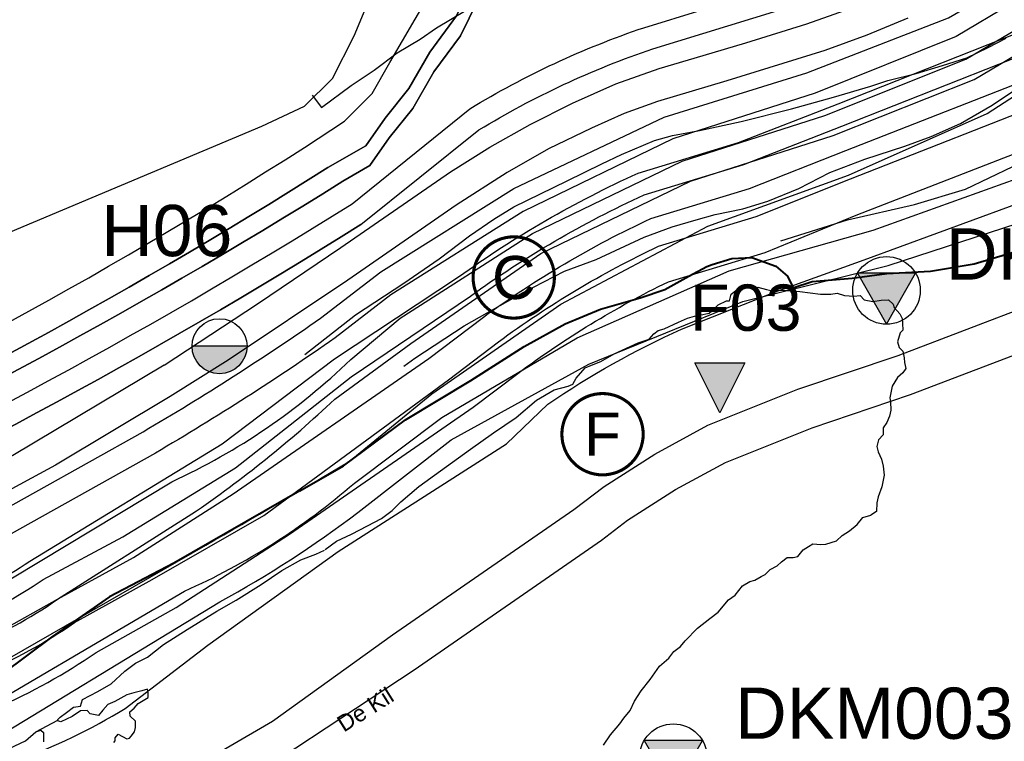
# Model space of a CAD drawing. Extents: x 158343 to 162498, y 431347 to 434500.
# Tile 66 of 220: x 159367 to 159487, y 433712 to 433800. Entities that reach past the tile are written whole.
import ezdxf
from ezdxf.enums import TextEntityAlignment as Align

# ---------------------------------------------------------------- set-up
doc = ezdxf.new("R2010")
doc.units = 0
doc.header["$LTSCALE"] = 10
doc.header["$MEASUREMENT"] = 0
doc.layers.add('000_onzichtbaar', color=8, linetype='CONTINUOUS', plot=False)
for name, color, linetype in [('1.1-ALGEMEEN_VERKLARING', 7, 'CONTINUOUS'), ('1.1-ALGEMEEN_VERKLARING-TEKST', 7, 'CONTINUOUS'), ('bestaand 006m', 8, 'CONTINUOUS'), ('bestaand 007m', 8, 'CONTINUOUS'), ('bestaand 008m', 8, 'CONTINUOUS'), ('bestaand 009m', 8, 'CONTINUOUS'), ('bestaand 010m', 8, 'CONTINUOUS'), ('bestaand 011m', 8, 'CONTINUOUS'), ('bestaand 012m', 8, 'CONTINUOUS'), ('bestaande dijk', 8, 'CONTINUOUS'), ('BORING-MWH-ASFALT', 7, 'CONTINUOUS'), ('nieuw006m', 8, 'CONTINUOUS'), ('nieuw007m', 8, 'CONTINUOUS'), ('nieuw008m', 8, 'CONTINUOUS'), ('nieuw009m', 8, 'CONTINUOUS'), ('nieuw010m', 8, 'CONTINUOUS'), ('nieuw011m', 8, 'CONTINUOUS'), ('nieuw012m', 8, 'CONTINUOUS'), ('SONDERING', 7, 'CONTINUOUS'), ('WB-STEEKMONSTER', 7, 'CONTINUOUS')]:
    doc.layers.add(name, color=color, linetype=linetype)
doc.styles.add('STANDAARD', font='arial.ttf')
doc.styles.get("Standard").update_dxf_attribs({"font": 'arial.ttf'})
doc.styles.add('Style-STANDARD', font='arial.ttf')
doc.styles.add('TXT_Copier', font='arial.ttf')

# ---------------------------------------------------------------- blocks, each defined once
blk = doc.blocks.new('SONDERING')
at = {"layer": 'SONDERING', "transparency": 33554687}
h = blk.add_hatch(color=256, dxfattribs=at)
h.dxf.hatch_style = 1
h.paths.add_polyline_path([(0, -1.65), (1.418, 0.843), (-1.418, 0.843)])
at = {"layer": 'SONDERING'}
blk.add_lwpolyline([(0, -1.65), (1.418, 0.843), (-1.418, 0.843), (0, -1.65)], dxfattribs=at)
blk.add_circle((0, 0), 1.65, dxfattribs=at)
blk.add_attdef('BNO', (-2.722, 3.368), '', height=2.5, dxfattribs=at)
blk = doc.blocks.new('STEEK')
at = {"layer": 'WB-STEEKMONSTER'}
blk.add_lwpolyline([(-2.7, 5.4), (2.7, 5.4), (0, 0)], close=True, dxfattribs=at)
blk.add_solid([(0, 0), (2.7, 5.4), (-2.7, 5.4)], dxfattribs=at)
at = {"layer": 'WB-STEEKMONSTER', "style": 'STANDAARD'}
blk.add_attdef('BNO', (-3.22, 8.87), '', height=5, dxfattribs=at)
blk = doc.blocks.new('BO-ASFALT')
at = {"layer": 'BORING-MWH-ASFALT', "linetype": 'Continuous'}
blk.add_hatch(color=256, dxfattribs=at).paths.add_polyline_path([(1.341, 0), (-1.341, 0, 1)])
at = {"layer": 'BORING-MWH-ASFALT'}
blk.add_line((1.341, 0), (-1.341, 0), dxfattribs=at)
at = {"layer": 'BORING-MWH-ASFALT', "linetype": 'Continuous'}
blk.add_line((1.341, 0), (-1.341, 0), dxfattribs=at)
at = {"layer": 'BORING-MWH-ASFALT'}
blk.add_circle((0, 0), 1.341, dxfattribs=at)
blk.add_attdef('BNO', (-1.355, 2.177), '', height=2.5, dxfattribs=at)

msp = doc.modelspace()

# ---------------------------------------------------------------- linework, layer by layer
at = {"layer": '000_onzichtbaar', "flags": 128}
for points in [[(159402.95, 433790.83), (159404.06, 433789.3), (159407.69, 433792), (159410.51, 433793.89), (159413.3, 433795.99), (159416.12, 433797.64), (159418.1, 433799.05), (159421.73, 433801.18)], [(159402.04, 433759.17), (159408.23, 433764.01), (159414.11, 433767.88), (159418.43, 433770.85), (159422.15, 433773.67), (159425.12, 433775.68), (159427.52, 433777.18), (159434.03, 433780.39), (159438.29, 433782.43), (159440.66, 433783.57), (159444.68, 433785.31), (159446.9, 433785.88), (159450.17, 433786.51), (159455.27, 433787.62), (159461.42, 433789.15), (159466.52, 433790.59), (159471.08, 433791.91), (159473.15, 433792.6), (159476.6, 433793.47), (159479.84, 433794.43), (159482.81, 433795.36), (159485.39, 433796.62), (159487.58, 433797.76)], [(159402.04, 433759.17), (159408.23, 433764.01), (159414.11, 433767.88), (159418.43, 433770.85), (159422.15, 433773.67), (159425.12, 433775.68), (159427.52, 433777.18), (159434.03, 433780.39), (159438.29, 433782.43), (159440.66, 433783.57), (159444.68, 433785.31), (159446.9, 433785.88), (159450.17, 433786.51), (159455.27, 433787.62), (159461.42, 433789.15), (159466.52, 433790.59), (159471.08, 433791.91), (159473.15, 433792.6), (159476.6, 433793.47), (159479.84, 433794.43), (159482.81, 433795.36), (159485.39, 433796.62), (159487.58, 433797.76)], [(159414.13, 433757.75), (159415.46, 433758.73), (159421.49, 433762.69), (159428.66, 433766.74), (159433.7, 433769.35), (159437.6, 433770.76), (159443.42, 433773.49), (159446.87, 433774.75), (159449.78, 433775.62), (159452.09, 433776.28), (159455.48, 433776.97), (159458.51, 433777.9), (159462.29, 433779.43), (159466.07, 433781.38), (159470.36, 433783.03), (159475.22, 433784.59), (159478.43, 433785.79), (159482.03, 433787.38), (159485.87, 433789.6), (159488.72, 433791.52)], [(159414.13, 433757.75), (159415.46, 433758.73), (159421.49, 433762.69), (159428.66, 433766.74), (159433.7, 433769.35), (159437.6, 433770.76), (159443.42, 433773.49), (159446.87, 433774.75), (159449.78, 433775.62), (159452.09, 433776.28), (159455.48, 433776.97), (159458.51, 433777.9), (159462.29, 433779.43), (159466.07, 433781.38), (159470.36, 433783.03), (159475.22, 433784.59), (159478.43, 433785.79), (159482.03, 433787.38), (159485.87, 433789.6), (159488.72, 433791.52)], [(159460.1, 433773.06), (159468.26, 433775.61), (159476.41, 433777.49), (159482.64, 433779.37), (159488.41, 433782.11)], [(159404.54, 433735.39), (159405.92, 433736.41), (159407.75, 433737.25), (159409.67, 433738.27), (159411.38, 433739.17), (159412.7, 433740.16), (159413.75, 433741.21), (159415.97, 433743.1), (159418.58, 433744.99), (159422.27, 433747.63), (159425.06, 433749.61), (159427.82, 433751.5), (159430.31, 433753.6), (159432.47, 433754.86), (159434.18, 433755.34), (159434.72, 433755.58), (159435.14, 433756.3), (159436.25, 433757.56), (159437.03, 433757.89), (159438.17, 433758.34), (159439.79, 433759.27), (159442.7, 433760.59), (159444.05, 433761.04), (159444.62, 433761.7), (159445.13, 433762.12), (159445.88, 433762.33), (159447.62, 433763.14), (159448.73, 433763.62), (159449.57, 433763.86), (159450.2, 433763.98), (159451.37, 433764.22), (159451.94, 433764.7), (159452.48, 433765.24), (159453.47, 433765.72), (159453.83, 433765.75), (159454.07, 433766.53), (159454.73, 433767.07), (159455.78, 433767.31), (159457.31, 433767.4), (159458.36, 433767.1), (159459.08, 433766.95), (159460.37, 433767.04), (159462.44, 433766.86), (159464.96, 433766.56), (159466.22, 433766.56), (159466.97, 433766.65), (159467.87, 433766.38), (159469.01, 433766.29), (159469.79, 433766.38), (159470.27, 433765.87)], [(159470.27, 433765.87), (159471.32, 433765.63), (159472.34, 433765.81), (159473.24, 433765.87), (159473.81, 433765.33), (159473.93, 433764.91), (159474.62, 433764.16), (159474.89, 433763.59), (159474.95, 433762.96), (159474.98, 433762.15), (159474.68, 433761.82), (159474.35, 433760.74), (159474.56, 433760.02), (159474.98, 433759.6), (159475.16, 433758.76), (159475.19, 433758.22), (159475.34, 433757.47), (159475.01, 433756.96), (159474.35, 433756.36), (159473.69, 433755.31), (159473.42, 433753.9), (159473.48, 433753.39), (159473.54, 433752.4), (159473.36, 433751.68), (159473.03, 433750.87), (159472.61, 433750.24), (159472.58, 433749.4), (159472.04, 433748.77), (159471.83, 433747.96), (159471.98, 433747.3), (159472.37, 433746.43), (159472.58, 433745.56), (159472.7, 433744.45), (159472.43, 433743.04), (159471.98, 433741.84), (159471.8, 433741.09), (159471.77, 433740.04), (159471.08, 433739.59)], [(159438.47, 433711.54), (159439.34, 433712.77), (159440.45, 433714.12), (159440.96, 433714.84), (159441.71, 433715.77), (159442.25, 433716.88), (159443.09, 433718.17), (159444.17, 433719.52), (159445.31, 433721.17), (159446.45, 433722.13), (159447.05, 433722.94), (159447.86, 433723.57), (159448.43, 433724.26), (159449.96, 433725.79), (159451.46, 433726.96), (159452.48, 433727.74), (159453.74, 433729.24), (159454.55, 433729.84), (159455.42, 433730.95), (159456.32, 433731.49), (159456.95, 433731.67), (159457.7, 433732.09), (159458.21, 433732.33), (159458.81, 433732.96), (159459.65, 433733.41), (159460.19, 433733.89), (159460.88, 433734.4), (159461.6, 433734.43), (159462.17, 433734.55), (159462.83, 433735.36), (159463.49, 433735.78), (159464.03, 433736.08), (159464.99, 433736.02), (159465.59, 433736.05), (159466.25, 433736.23), (159466.91, 433736.47), (159467.57, 433737.1), (159468.47, 433737.67), (159469.4, 433738.45), (159470.12, 433739.29), (159471.08, 433739.59)], [(159380.32, 433712.31), (159380.65, 433712.4), (159380.86, 433712.61), (159381.25, 433713.15), (159381.37, 433713.69), (159381.4, 433714.44), (159380.74, 433715.07), (159380.71, 433715.58), (159381.22, 433716.06), (159381.73, 433716.6), (159382.93, 433717.35), (159382.93, 433717.89), (159382.87, 433718.37), (159382.15, 433718.16), (159381.19, 433717.89), (159380.35, 433717.68), (159378.85, 433716.87), (159378.01, 433716.48), (159377.41, 433715.79), (159376.87, 433715.13), (159375.85, 433715.34), (159375.49, 433715.76), (159374.68, 433715.7), (159373.66, 433715.01), (159372.28, 433714.38), (159371.92, 433714.5), (159371.92, 433714.56), (159371.92, 433714.65), (159372.22, 433714.95), (159372.97, 433715.52), (159373.84, 433716.15), (159374.38, 433716.24), (159374.68, 433716.27), (159374.92, 433717.11), (159376.81, 433718.07), (159378.43, 433719), (159380.08, 433720.56), (159381.37, 433721.52), (159382.84, 433722.27), (159384.79, 433723.8), (159387.7, 433725.63), (159391.3, 433727.88), (159393.67, 433729.23), (159396.7, 433731.12), (159399.25, 433732.83), (159401.56, 433734.12), (159403.39, 433734.84), (159404.44, 433735.32)], [(159369.22, 433713.15), (159371.92, 433714.56)], [(159365.98, 433711.11), (159367.99, 433712.04), (159369.22, 433713.15), (159369.85, 433713.36), (159370.15, 433713.06), (159370.18, 433711.95)], [(159378.76, 433711.86), (159378.91, 433712.04), (159378.91, 433712.43), (159379.27, 433712.88), (159380.32, 433712.31)]]:
    msp.add_lwpolyline(points, dxfattribs=at)
at = {"layer": '000_onzichtbaar', "linetype": 'Continuous', "lineweight": 40, "flags": 128}
for points in [[(159461.58, 433767.33), (159463.92, 433768.1), (159468.81, 433768.51), (159473.04, 433769.06), (159478.37, 433769.36), (159483.7, 433770.23), (159489.85, 433772.06)], [(159401.45, 433742.56), (159406.76, 433745.62), (159414.32, 433751.2), (159422.3, 433756.03), (159428.81, 433760.14), (159433.79, 433762.93), (159438.11, 433764.73), (159442.97, 433766.08), (159445.94, 433767.13), (159448.88, 433768.75), (159451.1, 433769.92), (159451.73, 433770.16), (159454.13, 433770.91), (159456.59, 433771.03), (159459.5, 433769.98), (159460.91, 433768.75), (159461.57, 433767.4), (159461.63, 433766.95)], [(159401.45, 433742.56), (159386.08, 433733.71), (159378.21, 433729.61), (159371.16, 433724.71), (159365.22, 433720.26), (159363.44, 433718.99), (159356.86, 433715.84), (159352.85, 433713.89), (159348.41, 433711.46), (159343.9, 433709.29), (159336.57, 433706.64), (159257.82, 433684.29), (159199.3, 433667.64), (159175.42, 433651.92), (159135.17, 433623.2), (159111.46, 433602.69), (159062.88, 433560.99), (159024.45, 433521.15), (158979.81, 433466.27)]]:
    msp.add_lwpolyline(points, dxfattribs=at)
at = {"layer": '1.1-ALGEMEEN_VERKLARING', "const_width": 0.375}
for points in [[(159427.53, 433773.54, -1), (159427.53, 433763.62, -1), (159427.53, 433773.54)], [(159438.36, 433754.42, -1), (159438.36, 433744.5, -1), (159438.36, 433754.42)]]:
    msp.add_lwpolyline(points, format="xyb", dxfattribs=at)
at = {"layer": 'bestaand 006m'}
for points in [[(159453.09, 434021.42), (159432.05, 433956.8, 0.079248), (159425.66, 433933.46, 0.223853), (159430.32, 433923.65), (159437.63, 433917.92, -0.184819), (159443.81, 433907.21), (159446.09, 433895.92, -0.217279), (159440.46, 433886.16), (159428.03, 433877.46), (159399.68, 433858.51), (159393.59, 433853.47, 0.193494), (159390.99, 433845.82), (159391.44, 433841.79, -0.16125), (159390.22, 433832.98), (159384.44, 433827.2), (159376.39, 433813.28, -0.167139), (159346.36, 433788.98), (159315.89, 433771.38), (159292.49, 433757.87), (159267.66, 433743.54), (159248.54, 433732.5), (159235.46, 433728.88)], [(159235.46, 433728.88), (159248.54, 433732.5), (159267.66, 433743.54), (159292.49, 433757.87), (159315.89, 433771.38), (159346.36, 433788.98, 0.167139), (159376.39, 433813.28), (159384.44, 433827.2), (159390.22, 433832.98, 0.16125), (159391.44, 433841.79), (159390.99, 433845.82, -0.193494), (159393.59, 433853.47), (159399.68, 433858.51), (159428.03, 433877.46)], [(159202.72, 433651.68, -0.057982), (159233.33, 433664.16), (159250.01, 433670.04, 0.015108), (159289.17, 433680.65, 0.006661), (159316.42, 433690.45, 0.026737), (159359.38, 433709.42), (159391.69, 433729.02, 0.036232), (159408.51, 433739.89), (159419.89, 433748.79), (159436.68, 433758.02), (159455.47, 433765.64), (159473.19, 433770.05), (159490.8, 433775.78), (159504.75, 433782.87), (159508.38, 433785.25), (159523.84, 433796.42, -0.069995), (159542.03, 433806.86), (159561.15, 433813.17), (159596.05, 433824.18), (159630.71, 433835.6), (159655.64, 433843.59), (159673.28, 433848.9), (159690.04, 433852.69)]]:
    msp.add_lwpolyline(points, format="xyb", dxfattribs=at)
at = {"layer": 'bestaand 007m'}
msp.add_lwpolyline([(159196.22, 433665.61, -0.057982), (159228.87, 433670.75), (159249.82, 433673.18, 0.014788), (159288.23, 433683.28, 0.006661), (159315.55, 433692.86, 0.062787), (159357.03, 433712.5), (159387.36, 433730.3, 0.073249), (159408.1, 433743.5), (159418.76, 433751.49), (159435.26, 433761.22), (159453.82, 433769.4), (159471.39, 433774.35), (159488.83, 433780.6), (159502.55, 433788.11), (159506.33, 433790.75), (159522.91, 433802.8, -0.069995), (159541.06, 433813.31), (159560.16, 433819.69), (159595.02, 433830.83), (159629.64, 433842.38), (159654.54, 433850.46), (159672.16, 433855.83), (159688.91, 433859.68)], format="xyb", dxfattribs=at)
msp.add_lwpolyline([(159237.59, 433720.1), (159396.82, 433787.02), (159402.02, 433789.48), (159405.41, 433792.87), (159408.05, 433798.05), (159410.75, 433804.52)], dxfattribs=at)
at = {"layer": 'bestaand 008m'}
for points in [[(159226.91, 433675.16), (159248.42, 433677.92, 0.015118), (159287.11, 433688.41, 0.006661), (159314.35, 433698.21, 0.026737), (159357.32, 433717.17), (159389.95, 433735.94, 0.00482), (159407.44, 433746.12), (159417.54, 433754.4), (159433.28, 433765.31), (159451.19, 433774.84), (159468.35, 433781.06), (159485.28, 433788.58), (159498.42, 433797.07), (159502.73, 433800.58), (159520.73, 433813.22, -0.069995), (159539.05, 433823.43), (159558.25, 433829.49), (159593.29, 433840.05), (159628.09, 433851.03), (159653.12, 433858.7), (159670.83, 433863.78), (159687.64, 433867.36)], [(159239.37, 433712.23, 0.076026), (159401.99, 433784.45), (159406.88, 433787.66), (159410.26, 433791.04), (159412.43, 433794.79), (159417.03, 433802.76), (159420.84, 433812.04), (159424.19, 433817.85), (159429.59, 433824.78), (159431.48, 433827.3), (159436.33, 433829.69), (159440.78, 433830.88), (159449.27, 433833.35), (159459.45, 433836.95), (159472.5, 433842.3), (159488.82, 433854.13)], [(159239.37, 433712.23, 0.076026), (159401.99, 433784.45), (159406.88, 433787.66), (159410.26, 433791.04), (159412.43, 433794.79), (159417.03, 433802.76), (159420.84, 433812.04), (159424.19, 433817.85), (159429.59, 433824.78), (159431.48, 433827.3), (159436.33, 433829.69), (159440.78, 433830.88), (159449.27, 433833.35), (159459.45, 433836.95), (159472.5, 433842.3), (159488.82, 433854.13)]]:
    msp.add_lwpolyline(points, format="xyb", dxfattribs=at)
at = {"layer": 'bestaand 009m'}
for points in [[(159225.55, 433678.19), (159247.13, 433681.2, 0.015084), (159286.03, 433691.74, 0.006644), (159313.12, 433701.48, 0.026661), (159355.62, 433720.24), (159371.88, 433729.32), (159388.27, 433739.73, 0.038795), (159405.69, 433753.72), (159414.97, 433760.51), (159430.84, 433771.49), (159449.1, 433780.32), (159466.49, 433785.88), (159483.7, 433792.74), (159497.15, 433800.72), (159501.41, 433803.94), (159520.07, 433816.96, -0.069995), (159538.41, 433827.13), (159557.62, 433833.16), (159592.68, 433843.65), (159627.5, 433854.57), (159652.55, 433862.19), (159670.26, 433867.24), (159687.08, 433870.79)], [(159488.78, 433838.13), (159473.48, 433834.81), (159450, 433828.31), (159442.92, 433826.52), (159437.67, 433823.49), (159435.07, 433821.99), (159429.89, 433816.81), (159428.47, 433814.35), (159423.72, 433807.01), (159420.54, 433800.48), (159417.29, 433796.08), (159414.72, 433791.63), (159411.85, 433788.02), (159409.5, 433784.66), (159404.85, 433781.98, -0.071052), (159240.49, 433708.21), (159183.27, 433693.7, 0.082445)], [(159183.27, 433693.7), (159240.49, 433708.21, 0.071052), (159404.85, 433781.98), (159409.5, 433784.66), (159411.85, 433788.02), (159414.72, 433791.63), (159417.29, 433796.08), (159420.54, 433800.48), (159423.72, 433807.01), (159428.47, 433814.35), (159429.89, 433816.81), (159435.07, 433821.99), (159437.67, 433823.49), (159442.92, 433826.52), (159450, 433828.31), (159473.48, 433834.81), (159488.78, 433838.13)]]:
    msp.add_lwpolyline(points, format="xyb", dxfattribs=at)
at = {"layer": 'bestaand 010m'}
for points in [[(159224.17, 433681.93), (159246.08, 433685.58, 0.015052), (159284.64, 433696.02, 0.006623), (159311.53, 433705.69, 0.026561), (159353.44, 433724.18), (159385.82, 433743.67, 0.084407), (159407.65, 433758.57), (159413.67, 433763.62), (159429.82, 433773.93), (159448.07, 433782.77), (159465.46, 433788.33), (159482.66, 433795.21), (159496.11, 433803.19), (159500.46, 433806.48), (159519.62, 433819.69, -0.069995), (159537.96, 433829.86), (159557.18, 433835.89), (159592.23, 433846.38), (159627.05, 433857.3), (159652.1, 433864.92), (159669.82, 433869.97), (159686.63, 433873.52)], [(159489.48, 433834.27), (159480.2, 433833.06), (159476.37, 433832.47), (159463.67, 433829.05), (159451.3, 433826.06), (159443.41, 433824.09), (159438.17, 433821.06), (159435.56, 433819.56), (159430.38, 433814.38), (159428.96, 433811.92), (159424.21, 433804.58), (159421.03, 433798.05), (159417.78, 433793.65), (159415.21, 433789.21), (159412.34, 433785.6), (159409.99, 433782.23), (159406.67, 433780.31, -0.067542), (159240.41, 433705.17), (159184.4, 433691.23, 0.072531)], [(159184.4, 433691.23), (159240.41, 433705.17, 0.067542), (159406.67, 433780.31), (159409.99, 433782.23), (159412.34, 433785.6), (159415.21, 433789.21), (159417.78, 433793.65), (159421.03, 433798.05), (159424.21, 433804.58), (159428.96, 433811.92), (159430.38, 433814.38), (159435.56, 433819.56), (159438.17, 433821.06), (159443.41, 433824.09), (159451.3, 433826.06), (159463.67, 433829.05), (159476.37, 433832.47), (159480.2, 433833.06), (159489.48, 433834.27)]]:
    msp.add_lwpolyline(points, format="xyb", dxfattribs=at)
at = {"layer": 'bestaand 011m'}
for points in [[(159185.54, 433688.83), (159241.56, 433702.44, 0.067536), (159407.81, 433777.57), (159422.19, 433789.17, -0.055187), (159443.4, 433799.05), (159464.75, 433805.66, 0.041657), (159483.1, 433813.95), (159490.07, 433817.87), (159494.46, 433821.56), (159499.56, 433826.67), (159504.6, 433832.75), (159510.32, 433839.31), (159515.85, 433846.29), (159521.06, 433850.95), (159525.59, 433855.98), (159536.21, 433866.05), (159542.19, 433890.34), (159543.15, 433918.39), (159539.04, 433936.46), (159539.86, 433967.53), (159543.95, 433985.72)], [(159686.16, 433876.39), (159669.35, 433872.84), (159651.63, 433867.79), (159626.58, 433860.17), (159591.76, 433849.26), (159556.71, 433838.76), (159537.49, 433832.73, 0.069995), (159519.15, 433822.56), (159499.14, 433809.16), (159494.93, 433805.98), (159481.5, 433797.98), (159464.3, 433791.08), (159446.92, 433785.49), (159428.68, 433776.63), (159412.55, 433766.46), (159405.74, 433761.2, -0.019527), (159383.82, 433747.16), (159350.97, 433728.81, -0.026492), (159309.68, 433710.61, -0.006598), (159283.02, 433701.01, -0.015015), (159244.87, 433690.68), (159222.55, 433685.97, 0.057891)], [(159185.54, 433688.83), (159241.56, 433702.44, 0.067536), (159407.81, 433777.57), (159422.19, 433789.17, -0.055187), (159443.4, 433799.05), (159464.75, 433805.66, 0.044497), (159484.29, 433814.62), (159490.07, 433817.87)]]:
    msp.add_lwpolyline(points, format="xyb", dxfattribs=at)
at = {"layer": 'bestaand 012m'}
for points in [[(159408.89, 433775.04), (159423.28, 433786.58, -0.055187), (159444.48, 433796.47), (159465.83, 433803.08, 0.041657), (159484.18, 433811.36), (159495.99, 433818.47), (159513.63, 433829.95, -0.08973), (159552.47, 433846.62), (159613.74, 433865.49), (159648.93, 433876.05), (159666.81, 433880.57), (159684.84, 433884.18), (159695.53, 433886.46), (159710.45, 433891.18), (159724.59, 433898.53), (159742.33, 433909.29), (159760.2, 433920), (159772.82, 433927.05, 0.271352), (159781.34, 433942.14), (159778.21, 433967.97), (159772.41, 434009.44)], [(159189.62, 433679.95, -0.059375), (159221.53, 433688.49), (159244.2, 433693.54, 0.013272), (159282.1, 433703.87, 0.006583), (159308.62, 433713.41, 0.026452), (159349.56, 433731.46), (159382.33, 433749.77, 0.019448), (159403.97, 433763.62), (159411.3, 433769.28), (159427.54, 433779.44), (159445.87, 433788.12), (159463.3, 433793.53), (159480.56, 433800.26), (159494.08, 433808.12), (159498.65, 433811.51), (159518.71, 433825.28, -0.069995), (159537.05, 433835.45), (159556.26, 433841.48), (159591.31, 433851.98), (159626.14, 433862.89), (159651.18, 433870.51), (159668.9, 433875.56), (159685.72, 433879.11)], [(159186.67, 433686.3), (159242.64, 433699.85, 0.067796), (159408.89, 433775.04), (159423.28, 433786.58, -0.055187), (159444.48, 433796.47), (159465.83, 433803.08, 0.041657), (159484.18, 433811.36), (159495.99, 433818.47)], [(159408.89, 433775.04), (159408.89, 433775.04, -0.067796), (159242.64, 433699.85), (159186.67, 433686.3, 0.05566), (159133.59, 433649.1), (159093.65, 433616.62), (159093.68, 433610.92), (159081.13, 433601.99), (159072.77, 433607.86), (159055.82, 433582.02), (159030.18, 433558.57), (158993.66, 433518.81), (158927.41, 433442.94)]]:
    msp.add_lwpolyline(points, format="xyb", dxfattribs=at)
at = {"layer": 'bestaande dijk', "flags": 128}
for points in [[(159450.64, 433795.64), (159455.85, 433797.2), (159463.3, 433799.52), (159469.94, 433801.89)], [(159475.62, 433800.22), (159470.58, 433798.16), (159465.46, 433796.28)], [(159439.97, 433792.2), (159445.25, 433794.09), (159450.64, 433795.64)], [(159465.46, 433796.28), (159453.52, 433792.57), (159445.05, 433790.06)], [(159429.55, 433787.26), (159434.7, 433789.86), (159439.97, 433792.2)], [(159445.05, 433790.06), (159440.98, 433788.58), (159437.02, 433786.81)], [(159419.82, 433781.47), (159424.62, 433784.48), (159429.55, 433787.26)], [(159419.82, 433781.47), (159424.62, 433784.48), (159429.55, 433787.26)], [(159437.02, 433786.81), (159431.78, 433784.27), (159426.72, 433781.39)], [(159437.02, 433786.81), (159431.78, 433784.27), (159426.72, 433781.39)], [(159384.87, 433757.9), (159396.26, 433765.37), (159406.42, 433772.22), (159419.82, 433781.47)], [(159426.72, 433781.39), (159420.51, 433777.39), (159407.29, 433768.26), (159392.7, 433758.48), (159385.63, 433754.08)], [(159426.72, 433781.39), (159420.51, 433777.39), (159407.29, 433768.26), (159392.7, 433758.48), (159385.63, 433754.08)], [(159384.87, 433757.9), (159366.44, 433746.88), (159356.07, 433741.41)], [(159385.63, 433754.08), (159371.63, 433745.69), (159343.47, 433730.43), (159330.85, 433724.67), (159304.47, 433713.88), (159281.48, 433705.77), (159257.94, 433699.01), (159233.18, 433692.99)]]:
    msp.add_lwpolyline(points, dxfattribs=at)
at = {"layer": 'nieuw006m', "flags": 128}
for points in [[(159277.2, 433665.11), (159285.83, 433671.22), (159297.4, 433675.72), (159320.69, 433684.15), (159346.2, 433691.5), (159355.84, 433694.24, 0.096257), (159387.27, 433708.17), (159398.09, 433714.44), (159412.75, 433724.97), (159434.85, 433740.26), (159438.54, 433743.07), (159444.72, 433747.02), (159451.21, 433750.56), (159462.19, 433754.94), (159474.41, 433759.06), (159499.33, 433768.57, 0.062011)], [(159288.22, 433666.78), (159299.16, 433671.04), (159322.23, 433679.39), (159347.57, 433686.69), (159357.08, 433689.39, 0.096205), (159390.23, 433704.13), (159415.38, 433720.7), (159438.23, 433736.55), (159441.41, 433738.97), (159447.27, 433742.71), (159453.34, 433746.02), (159463.92, 433750.24), (159475.93, 433754.3), (159500.79, 433763.79, 0.062074)]]:
    msp.add_lwpolyline(points, format="xyb", dxfattribs=at)
at = {"layer": 'nieuw007m'}
msp.add_lwpolyline([(159237.59, 433720.1), (159396.82, 433787.02), (159402.02, 433789.48), (159405.41, 433792.87), (159408.05, 433798.05), (159410.75, 433804.52)], dxfattribs=at)
at = {"layer": 'nieuw007m', "flags": 128}
msp.add_lwpolyline([(159263.38, 433668.57), (159269.38, 433674.46), (159279.67, 433681.74), (159292.3, 433687.76), (159316.31, 433695.5), (159352.83, 433706.01, 0.098877), (159380.11, 433715.99), (159390.22, 433723.72), (159406.11, 433735.16), (159426.64, 433748.28), (159431.68, 433753.12, -0.043896), (159447.99, 433762.28), (159459.33, 433766.77), (159470.26, 433770.75), (159496.86, 433780.51, 0.070329)], format="xyb", dxfattribs=at)
at = {"layer": 'nieuw008m', "flags": 128}
msp.add_lwpolyline([(159258.76, 433671.78), (159265.78, 433679.26), (159276.62, 433685.93), (159289.79, 433693.2), (159314.14, 433701.1), (159351.35, 433711.83, 0.096487), (159376.58, 433722.84), (159386.34, 433728.31), (159400.16, 433737.27), (159422.59, 433752.74), (159428.02, 433756.87, -0.047046), (159446.39, 433768.06), (159458.18, 433771.64), (159469.31, 433776.17), (159495.47, 433786.36, 0.070105)], format="xyb", dxfattribs=at)
at = {"layer": 'nieuw009m', "flags": 128}
msp.add_lwpolyline([(159253.83, 433675.48), (159263.07, 433681.86), (159274.34, 433689.83), (159287.9, 433696.29), (159312.52, 433705.31), (159339.32, 433714.19), (159350.25, 433716.19, 0.096558), (159373.94, 433726.48), (159383.43, 433731.74), (159397.04, 433739.56), (159419.55, 433756.08), (159425.66, 433760.73, -0.048028), (159445.19, 433772.4), (159457.12, 433776.02), (159468.59, 433780.62), (159494.5, 433790.77, 0.069755)], format="xyb", dxfattribs=at)
at = {"layer": 'nieuw010m', "flags": 128}
msp.add_lwpolyline([(159250, 433676.67), (159251.53, 433678.13), (159260.97, 433684.66), (159272.56, 433692.86), (159286.43, 433699.47), (159311.26, 433708.58), (159338.29, 433717.54), (159349.39, 433719.59, 0.096619), (159371.88, 433729.32), (159381.16, 433734.42), (159393.31, 433742.19), (159417.18, 433758.68), (159423.82, 433763.73, -0.048746), (159444.25, 433775.77), (159456.29, 433779.43), (159468.03, 433784.07), (159494.02, 433794.23, 0.067566)], format="xyb", dxfattribs=at)
at = {"layer": 'nieuw011m', "flags": 128}
msp.add_lwpolyline([(159245.97, 433676.99), (159249.56, 433680.39), (159259.16, 433688.06), (159271.04, 433695.46), (159285.18, 433702.19), (159310.17, 433711.38), (159337.37, 433719.4), (159348.66, 433722.5, 0.096675), (159370.12, 433731.75), (159379.86, 433736.93), (159393.59, 433745.34), (159407.7, 433756.45), (159422.24, 433766.3, -0.049332), (159443.45, 433778.66), (159455.59, 433782.35), (159467.56, 433787.04), (159493.08, 433797.13, 0.069216)], format="xyb", dxfattribs=at)
at = {"layer": 'nieuw012m', "flags": 128}
msp.add_lwpolyline([(159243.53, 433678.47), (159247.75, 433682.47), (159257.51, 433690.26), (159269.64, 433697.84), (159284.02, 433704.69), (159309.18, 433713.95), (159336.61, 433722.04), (159347.99, 433725.17, 0.09673), (159368.51, 433733.98), (159391.95, 433748.28), (159405.68, 433758.67), (159420.79, 433768.65, -0.049847), (159442.71, 433781.31), (159454.94, 433785.03), (159467.12, 433789.75), (159492.61, 433799.84, 0.06873)], format="xyb", dxfattribs=at)

# ---------------------------------------------------------------- block references
at = {"layer": 'BORING-MWH-ASFALT'}
ref = msp.add_blockref('BO-ASFALT', (159391.64, 433760.19), dxfattribs=dict(at, xscale=2.5, yscale=2.5, zscale=2.5))
ref.add_attrib('BNO', 'H06', (159377.19, 433771.18), dxfattribs={"height": 6.25})
at = {"layer": 'SONDERING'}
ref = msp.add_blockref('SONDERING', (159473, 433767), dxfattribs=dict(at, xscale=2.5, yscale=2.5, zscale=2.5))
ref.add_attrib('BNO', 'DKM002', (159480.25, 433768.32), dxfattribs={"height": 6.25})
ref = msp.add_blockref('SONDERING', (159447, 433710), dxfattribs=dict(at, xscale=2.5, yscale=2.5, zscale=2.5))
ref.add_attrib('BNO', 'DKM003', (159454.52, 433712.3), dxfattribs={"height": 6.25})
at = {"layer": 'WB-STEEKMONSTER', "xscale": 1.13, "yscale": 1.13, "zscale": 1.13}
msp.add_blockref('STEEK', (159452.67, 433752.05), dxfattribs=at).add_auto_attribs({'BNO': 'F03'})

# ---------------------------------------------------------------- texts
at = {"layer": '000_onzichtbaar', "style": 'Style-STANDARD'}
msp.add_text('De Kil', height=2, rotation=32.2119, dxfattribs=at).set_placement((159406.8, 433713.05))
at = {"layer": '1.1-ALGEMEEN_VERKLARING-TEKST', "style": 'TXT_Copier'}
for s, p in [('C', (159427.53, 433768.58)), ('F', (159438.36, 433749.46))]:
    msp.add_text(s, height=5.25, rotation=0, dxfattribs=at).set_placement(p, align=Align.MIDDLE_CENTER)

doc.saveas('drawing.dxf')
